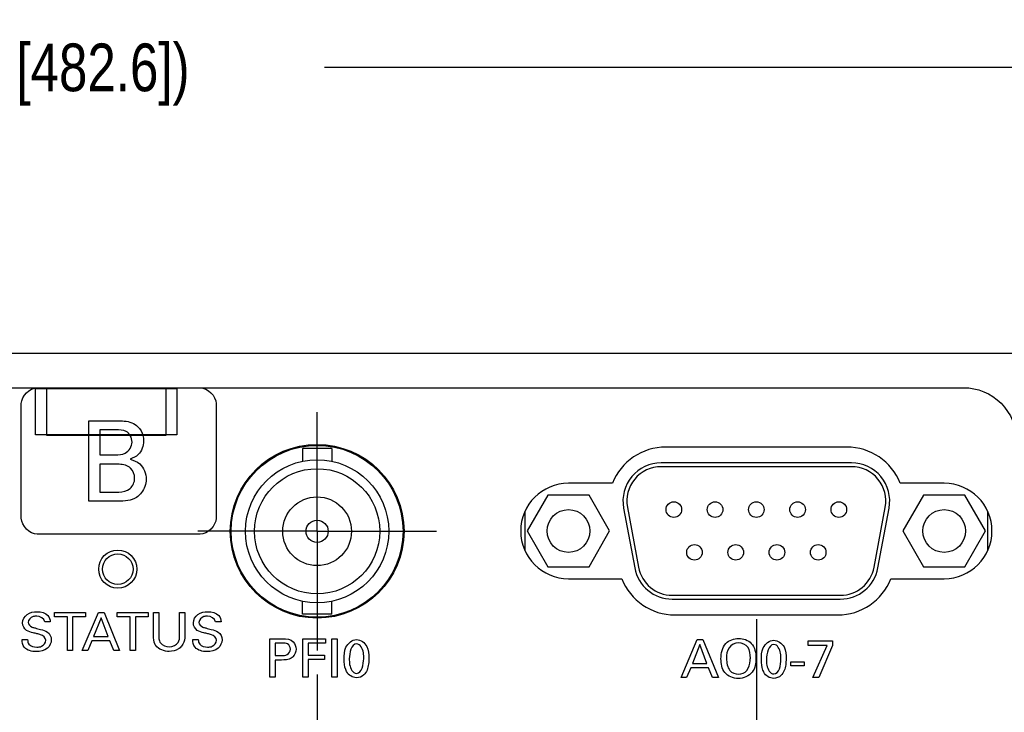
# Model space of a CAD drawing. Header units: inches. Extents: x 0 to 34, y 0 to 22.
# Tile 29 of 78: x 12.3 to 14.9, y 8.1 to 10. Entities that reach past the tile are written whole.
import ezdxf

# ---------------------------------------------------------------- set-up
doc = ezdxf.new("R2010")
doc.units = ezdxf.units.IN
doc.header["$LTSCALE"] = 1.87
doc.header["$MEASUREMENT"] = 0
doc.linetypes.add('CENTER', pattern=[0.6, 0.375, -0.075, 0.075, -0.075])
doc.layers.get('0').update_dxf_attribs({"linetype": 'CONTINUOUS'})
for name, color, linetype in [('02___PRT_ALL_AXES', 7, 'CONTINUOUS'), ('DEFAULT_1', 7, 'CENTER'), ('DIMENSIONS', 7, 'CONTINUOUS')]:
    doc.layers.add(name, color=color, linetype=linetype)
doc.styles.get("Standard").update_dxf_attribs({"font": 'txt', "width": 0.8})
doc.dimstyles.new('DIMSTYLE_1', dxfattribs={"dimtxt": 0.125, "dimasz": 0.18, "dimexe": 0.125, "dimexo": 0.0625, "dimgap": 0.0625, "dimtad": 0, "dimtih": 1, "dimtoh": 1, "dimzin": 4, "dimdsep": 46, "dimtxsty": 'STANDARD', "dimblk": '_FILLED', "dimblk1": '_FILLED', "dimblk2": '_FILLED', "dimcen": 0.09, "dimadec": 0, "dimazin": 0, "dimtp": 0.001, "dimtm": 0.001, "dimtfac": 1, "dimtofl": 0, "dimtmove": 0, "dimatfit": 3, "dimldrblk": '_FILLED', "dimfxl": 1, "dimtolj": 1, "dimtzin": 4, "dimarcsym": 0})
doc.dimstyles.new('DIMSTYLE_2', dxfattribs={"dimtxt": 0.125, "dimasz": 0.18, "dimexe": 0.125, "dimexo": 0.0625, "dimgap": 0.09, "dimtad": 0, "dimtih": 1, "dimtoh": 1, "dimzin": 4, "dimdsep": 46, "dimtxsty": 'STANDARD', "dimblk": '_FILLED', "dimblk1": '_FILLED', "dimblk2": '_FILLED', "dimcen": 0.09, "dimadec": 0, "dimazin": 0, "dimtp": 0.001, "dimtm": 0.001, "dimtfac": 1, "dimtofl": 0, "dimtmove": 0, "dimatfit": 3, "dimldrblk": '_FILLED', "dimfxl": 1, "dimtolj": 1, "dimtzin": 4, "dimarcsym": 0})

# ---------------------------------------------------------------- blocks, each defined once
blk = doc.blocks.new('*D19')
at = {"layer": 'DIMENSIONS', "color": 2, "linetype": 'CONTINUOUS'}
blk.add_line((13.1285, 8.248), (13.1285, 6.6713), dxfattribs=at)
at = {"layer": 'DIMENSIONS', "color": 2, "linetype": 'CONTINUOUS', "insert": (13.066, 6.6088), "char_height": 0.125, "width": 1.325, "attachment_point": 3, "rotation": 90, "line_spacing_factor": 0.9}
blk.add_mtext('10.31{\\Ftxt.shx;\\W1.000000;\\H0.125000; }[261.8]', dxfattribs=at)
blk = doc.blocks.new('_FILLED')
at = {"color": 0, "linetype": 'BYBLOCK'}
blk.add_solid([(0, 0), (-1, 0.174), (-1, -0.174)], dxfattribs=at)
blk = doc.blocks.new('*D20')
at = {"layer": 'DIMENSIONS', "color": 2, "linetype": 'CONTINUOUS'}
blk.add_line((14.2785, 8.3928), (14.2785, 6.6713), dxfattribs=at)
at = {"layer": 'DIMENSIONS', "color": 2, "linetype": 'CONTINUOUS', "insert": (14.216, 6.6088), "char_height": 0.125, "width": 1.125, "attachment_point": 3, "rotation": 90, "line_spacing_factor": 0.9}
blk.add_mtext('11.46{\\Ftxt.shx;\\W1.000000;\\H0.125000; }[291]', dxfattribs=at)
blk = doc.blocks.new('*D26')
at = {"layer": 'DIMENSIONS', "color": 2, "linetype": 'CONTINUOUS'}
blk.add_line((15.4345, 8.4512), (15.4345, 6.6713), dxfattribs=at)
at = {"layer": 'DIMENSIONS', "color": 2, "linetype": 'CONTINUOUS', "insert": (15.372, 6.6088), "char_height": 0.125, "width": 1.625, "attachment_point": 3, "rotation": 90, "line_spacing_factor": 0.9}
blk.add_mtext('2X 12.61{\\Ftxt.shx;\\W1.000000;\\H0.125000; }[320.3]', dxfattribs=at)
blk = doc.blocks.new('*D27')
at = {"layer": 'DIMENSIONS', "color": 2, "linetype": 'CONTINUOUS'}
blk.add_line((16.0745, 8.4512), (16.0745, 6.6713), dxfattribs=at)
at = {"layer": 'DIMENSIONS', "color": 2, "linetype": 'CONTINUOUS', "insert": (16.012, 6.6088), "char_height": 0.125, "width": 1.625, "attachment_point": 3, "rotation": 90, "line_spacing_factor": 0.9}
blk.add_mtext('2X 13.25{\\Ftxt.shx;\\W1.000000;\\H0.125000; }[336.6]', dxfattribs=at)
blk = doc.blocks.new('*D28')
at = {"layer": 'DIMENSIONS', "color": 2, "linetype": 'CONTINUOUS'}
blk.add_line((16.7145, 8.4512), (16.7145, 6.6713), dxfattribs=at)
at = {"layer": 'DIMENSIONS', "color": 2, "linetype": 'CONTINUOUS', "insert": (16.652, 6.6088), "char_height": 0.125, "width": 1.625, "attachment_point": 3, "rotation": 90, "line_spacing_factor": 0.9}
blk.add_mtext('2X 13.89{\\Ftxt.shx;\\W1.000000;\\H0.125000; }[352.9]', dxfattribs=at)
blk = doc.blocks.new('*D29')
at = {"layer": 'DIMENSIONS', "color": 2, "linetype": 'CONTINUOUS'}
blk.add_line((17.3545, 8.4512), (17.3545, 6.6713), dxfattribs=at)
at = {"layer": 'DIMENSIONS', "color": 2, "linetype": 'CONTINUOUS', "insert": (17.292, 6.6088), "char_height": 0.125, "width": 1.625, "attachment_point": 3, "rotation": 90, "line_spacing_factor": 0.9}
blk.add_mtext('2X 14.53{\\Ftxt.shx;\\W1.000000;\\H0.125000; }[369.1]', dxfattribs=at)
blk = doc.blocks.new('*D31')
at = {"layer": 'DIMENSIONS', "color": 2, "linetype": 'CONTINUOUS'}
blk.add_line((19.6345, 8.3928), (19.6345, 6.6713), dxfattribs=at)
at = {"layer": 'DIMENSIONS', "color": 2, "linetype": 'CONTINUOUS', "insert": (19.572, 6.6088), "char_height": 0.125, "width": 1.125, "attachment_point": 3, "rotation": 90, "line_spacing_factor": 0.9}
blk.add_mtext('16.81{\\Ftxt.shx;\\W1.000000;\\H0.125000; }[427]', dxfattribs=at)
blk = doc.blocks.new('*D32')
at = {"layer": 'DIMENSIONS', "color": 2, "linetype": 'CONTINUOUS'}
blk.add_line((18.4845, 8.248), (18.4845, 6.6713), dxfattribs=at)
at = {"layer": 'DIMENSIONS', "color": 2, "linetype": 'CONTINUOUS', "insert": (18.422, 6.6088), "char_height": 0.125, "width": 1.325, "attachment_point": 3, "rotation": 90, "line_spacing_factor": 0.9}
blk.add_mtext('15.66{\\Ftxt.shx;\\W1.000000;\\H0.125000; }[397.8]', dxfattribs=at)
blk = doc.blocks.new('*D48')
at = {"layer": 'DIMENSIONS', "color": 2, "linetype": 'CONTINUOUS'}
for p, q in [((2.8225, 8.9638), (2.8225, 9.9638)), ((21.8225, 8.9638), (21.8225, 9.9638)), ((2.8225, 9.8388), (11.4975, 9.8388)), ((21.8225, 9.8388), (13.1475, 9.8388))]:
    blk.add_line(p, q, dxfattribs=at)
at = {"layer": 'DIMENSIONS', "color": 2, "linetype": 'CONTINUOUS', "xscale": 0.18, "yscale": 0.18, "zscale": 0.18, "rotation": 180}
blk.add_blockref('_FILLED', (2.8225, 9.8388), dxfattribs=at)
at = {"layer": 'DIMENSIONS', "color": 2, "linetype": 'CONTINUOUS', "xscale": 0.18, "yscale": 0.18, "zscale": 0.18}
blk.add_blockref('_FILLED', (21.8225, 9.8388), dxfattribs=at)
at = {"layer": 'DIMENSIONS', "color": 2, "linetype": 'CONTINUOUS', "insert": (12.3225, 9.9013), "char_height": 0.125, "width": 1.525, "attachment_point": 2, "line_spacing_factor": 0.9}
blk.add_mtext('(19.00{\\Ftxt.shx;\\W1.000000;\\H0.125000; }[482.6])', dxfattribs=at)

msp = doc.modelspace()

# ---------------------------------------------------------------- linework, layer by layer
at = {"color": 7, "linetype": 'CONTINUOUS'}
for p, q in [((21.635, 9.0888), (3.01, 9.0888)), ((12.4205, 8.8738), (12.4205, 8.9988)), ((12.4205, 8.9988), (12.7325, 8.9988)), ((12.7325, 8.9988), (12.7325, 8.8738)), ((12.3915, 8.8758), (12.3915, 8.9968)), ((12.3915, 8.9968), (12.7615, 8.9968)), ((12.7615, 8.9968), (12.7615, 8.8758)), ((12.7615, 8.8758), (12.3915, 8.8758)), ((12.7325, 8.8738), (12.4205, 8.8738)), ((12.5205, 8.8738), (12.5205, 8.8758)), ((12.6325, 8.8738), (12.6325, 8.8758)), ((13.167, 8.84), (13.09, 8.84)), ((13.09, 8.84), (13.09, 8.8065)), ((13.167, 8.84), (13.167, 8.8065)), ((14.5277, 8.7923), (14.0293, 8.7923)), ((13.672, 8.6738), (13.672, 8.5738)), ((13.9408, 8.6858), (13.97, 8.5288)), ((14.5869, 8.5288), (14.6161, 8.6858)), ((14.885, 8.5738), (14.885, 8.6738)), ((13.09, 8.406), (13.09, 8.4395)), ((13.167, 8.406), (13.167, 8.4395)), ((14.0585, 8.4553), (14.4984, 8.4553)), ((13.167, 8.406), (13.09, 8.406))]:
    msp.add_line(p, q, dxfattribs=at)
at = {"color": 40, "linetype": 'CONTINUOUS'}
for p, q in [((12.1602, 8.9994), (14.8212, 8.9994)), ((12.3539, 8.657), (12.3539, 8.9577)), ((12.8639, 8.9577), (12.8639, 8.657)), ((12.5311, 8.7021), (12.5311, 8.9126)), ((12.5311, 8.9126), (12.6063, 8.9126)), ((12.5594, 8.8887), (12.5594, 8.8237)), ((12.6014, 8.8887), (12.5594, 8.8887)), ((12.5594, 8.8237), (12.6002, 8.8237)), ((12.5594, 8.7986), (12.5594, 8.7257)), ((12.6104, 8.7986), (12.5594, 8.7986)), ((12.5594, 8.7257), (12.6092, 8.7257)), ((12.6078, 8.7021), (12.5311, 8.7021)), ((12.8222, 8.6153), (12.3955, 8.6153)), ((12.4409, 8.3986), (12.4409, 8.4104)), ((12.4409, 8.4104), (12.5218, 8.4104)), ((12.5137, 8.3102), (12.5559, 8.4104)), ((12.5218, 8.4104), (12.5218, 8.3986)), ((12.5559, 8.4104), (12.5707, 8.4104)), ((12.5707, 8.4104), (12.6113, 8.3102)), ((12.6052, 8.3986), (12.6052, 8.4104)), ((12.6052, 8.4104), (12.6862, 8.4104)), ((12.6862, 8.4104), (12.6862, 8.3986)), ((12.7001, 8.3493), (12.7001, 8.4104)), ((12.7001, 8.4104), (12.714, 8.4104)), ((12.714, 8.4104), (12.714, 8.3483)), ((12.7684, 8.3489), (12.7684, 8.4104)), ((12.7684, 8.4104), (12.7818, 8.4104)), ((12.7818, 8.4104), (12.7818, 8.3486)), ((12.4298, 8.3854), (12.4153, 8.3854)), ((12.4745, 8.3986), (12.4409, 8.3986)), ((12.4745, 8.3102), (12.4745, 8.3986)), ((12.4882, 8.3986), (12.4882, 8.3102)), ((12.5218, 8.3986), (12.4882, 8.3986)), ((12.5627, 8.3966), (12.5433, 8.3475)), ((12.5811, 8.3475), (12.5627, 8.3966)), ((12.6388, 8.3986), (12.6052, 8.3986)), ((12.6388, 8.3102), (12.6388, 8.3986)), ((12.6525, 8.3986), (12.6525, 8.3102)), ((12.6862, 8.3986), (12.6525, 8.3986)), ((12.8768, 8.3854), (12.8624, 8.3854)), ((12.3559, 8.3394), (12.3703, 8.3394)), ((12.5388, 8.3363), (12.528, 8.3102)), ((12.5853, 8.3363), (12.5388, 8.3363)), ((12.5433, 8.3475), (12.5811, 8.3475)), ((12.5961, 8.3102), (12.5853, 8.3363)), ((12.803, 8.3394), (12.8174, 8.3394)), ((13.0049, 8.2411), (13.0049, 8.3414)), ((13.0049, 8.3414), (13.0385, 8.3414)), ((13.0188, 8.3301), (13.0188, 8.2974)), ((13.0382, 8.3301), (13.0188, 8.3301)), ((13.0907, 8.3414), (13.1504, 8.3414)), ((13.0907, 8.2411), (13.0907, 8.3414)), ((13.1504, 8.3296), (13.1049, 8.3296)), ((13.1049, 8.3296), (13.1049, 8.2983)), ((13.1504, 8.3414), (13.1504, 8.3296)), ((13.1669, 8.3414), (13.1808, 8.3414)), ((13.1669, 8.2411), (13.1669, 8.3414)), ((13.1808, 8.3414), (13.1808, 8.2411)), ((14.0815, 8.2395), (14.1237, 8.3398)), ((14.1237, 8.3398), (14.1385, 8.3398)), ((14.1385, 8.3398), (14.1791, 8.2395)), ((14.4141, 8.3356), (14.4776, 8.3356)), ((14.4141, 8.3241), (14.4141, 8.3356)), ((14.4776, 8.3356), (14.4776, 8.3239)), ((12.4882, 8.3102), (12.4745, 8.3102)), ((12.528, 8.3102), (12.5137, 8.3102)), ((12.6113, 8.3102), (12.5961, 8.3102)), ((12.6525, 8.3102), (12.6388, 8.3102)), ((14.1305, 8.326), (14.1111, 8.2769)), ((14.149, 8.2769), (14.1305, 8.326)), ((14.4636, 8.3241), (14.4141, 8.3241)), ((14.4266, 8.2395), (14.4636, 8.3241)), ((14.4776, 8.3239), (14.4423, 8.2395)), ((13.0188, 8.2974), (13.0353, 8.2974)), ((13.035, 8.2857), (13.0188, 8.2857)), ((13.0188, 8.2857), (13.0188, 8.2411)), ((13.1049, 8.2983), (13.1477, 8.2983)), ((13.1477, 8.2867), (13.1049, 8.2867)), ((13.1049, 8.2867), (13.1049, 8.2411)), ((13.1477, 8.2983), (13.1477, 8.2867)), ((14.1111, 8.2769), (14.149, 8.2769)), ((14.3689, 8.2813), (14.4037, 8.2813)), ((14.3689, 8.2708), (14.3689, 8.2813)), ((14.4037, 8.2813), (14.4037, 8.2708)), ((14.1066, 8.2656), (14.0958, 8.2395)), ((14.1531, 8.2656), (14.1066, 8.2656)), ((14.164, 8.2395), (14.1531, 8.2656)), ((14.4037, 8.2708), (14.3689, 8.2708)), ((13.0188, 8.2411), (13.0049, 8.2411)), ((13.1049, 8.2411), (13.0907, 8.2411)), ((13.1808, 8.2411), (13.1669, 8.2411)), ((14.0958, 8.2395), (14.0815, 8.2395)), ((14.1791, 8.2395), (14.164, 8.2395)), ((14.4423, 8.2395), (14.4266, 8.2395))]:
    msp.add_line(p, q, dxfattribs=at)
at = {"color": 7, "linetype": 'CONTINUOUS'}
for radius in [0.225, 0.1875, 0.164, 0.09, 0.029]:
    msp.add_circle((13.1285, 8.623), radius, dxfattribs=at)
for centre, start, end in [((14.0293, 8.7023), 90, 190.5475), ((14.5277, 8.7023), 349.4525, 90), ((14.0585, 8.5453), 190.5475, 270), ((14.4984, 8.5453), 270, 349.4525)]:
    msp.add_arc(centre, 0.09, start, end, dxfattribs=at)
at = {"color": 40, "linetype": 'CONTINUOUS'}
for points in [[(12.3539, 8.9577), (12.3539, 8.9774), (12.3759, 8.9994), (12.3955, 8.9994)], [(12.8222, 8.9994), (12.8419, 8.9994), (12.8639, 8.9774), (12.8639, 8.9577)], [(14.8212, 8.9994), (14.8566, 8.9994), (14.9302, 8.9695), (14.9601, 8.8959), (14.9601, 8.8605)], [(12.6594, 8.8972), (12.6657, 8.8911), (12.6701, 8.8826), (12.6724, 8.8738)], [(12.6439, 8.8569), (12.6439, 8.8626), (12.6422, 8.8686), (12.6392, 8.8738)], [(12.6724, 8.8738), (12.6736, 8.8691), (12.6743, 8.8642), (12.6743, 8.8596)], [(12.6553, 8.7117), (12.6418, 8.7028), (12.624, 8.7021), (12.6078, 8.7021)], [(12.3955, 8.6153), (12.3759, 8.6153), (12.3539, 8.6374), (12.3539, 8.657)], [(12.8639, 8.657), (12.8639, 8.6374), (12.8419, 8.6153), (12.8222, 8.6153)], [(12.3955, 8.4123), (12.4054, 8.4123), (12.4169, 8.4098), (12.4236, 8.4025)], [(12.8425, 8.4123), (12.8525, 8.4123), (12.864, 8.4098), (12.8707, 8.4025)], [(12.3677, 8.3633), (12.3616, 8.3675), (12.3573, 8.3756), (12.3573, 8.383)], [(12.4153, 8.3854), (12.4148, 8.3941), (12.4029, 8.4007), (12.3942, 8.4007)], [(12.4236, 8.4025), (12.4277, 8.398), (12.4294, 8.3914), (12.4298, 8.3854)], [(12.8148, 8.3633), (12.8086, 8.3675), (12.8044, 8.3756), (12.8044, 8.383)], [(12.8624, 8.3854), (12.8619, 8.3941), (12.85, 8.4007), (12.8413, 8.4007)], [(12.8707, 8.4025), (12.8748, 8.398), (12.8764, 8.3914), (12.8768, 8.3854)], [(12.4224, 8.359), (12.4286, 8.3549), (12.4324, 8.3465), (12.4324, 8.339)], [(12.8695, 8.359), (12.8757, 8.3549), (12.8795, 8.3465), (12.8795, 8.339)], [(12.3617, 8.3192), (12.3574, 8.3247), (12.3559, 8.3324), (12.3559, 8.3394)], [(12.7184, 8.3303), (12.7234, 8.3236), (12.733, 8.3204), (12.7413, 8.3204)], [(12.8088, 8.3192), (12.8045, 8.3247), (12.803, 8.3324), (12.803, 8.3394)], [(13.0385, 8.3414), (13.048, 8.3414), (13.0594, 8.3403), (13.0658, 8.3333)], [(13.0658, 8.3333), (13.0706, 8.3284), (13.0732, 8.3208), (13.0732, 8.3139)], [(13.2318, 8.328), (13.2172, 8.328), (13.2128, 8.3033), (13.2128, 8.2888)], [(14.1859, 8.289), (14.1859, 8.303), (14.1893, 8.3187), (14.1988, 8.3289)], [(14.1988, 8.3289), (14.207, 8.3378), (14.2203, 8.3424), (14.2323, 8.3424)], [(12.3928, 8.3078), (12.3818, 8.3078), (12.3685, 8.3105), (12.3617, 8.3192)], [(12.7413, 8.3081), (12.7284, 8.3081), (12.7133, 8.3134), (12.7059, 8.324)], [(12.8399, 8.3078), (12.8289, 8.3078), (12.8156, 8.3105), (12.8088, 8.3192)], [(13.0732, 8.3139), (13.0732, 8.3068), (13.0702, 8.2993), (13.0653, 8.2943)], [(14.3243, 8.3264), (14.3097, 8.3264), (14.3052, 8.3017), (14.3052, 8.2872)], [(13.2315, 8.2507), (13.2457, 8.2507), (13.2504, 8.2748), (13.2504, 8.289)], [(14.2005, 8.2898), (14.2005, 8.2788), (14.2025, 8.2667), (14.2094, 8.2582)], [(14.324, 8.2491), (14.3382, 8.2491), (14.3429, 8.2732), (14.3429, 8.2874)], [(13.2314, 8.2392), (13.2213, 8.2392), (13.2101, 8.2461), (13.2057, 8.2552)], [(14.2094, 8.2582), (14.2144, 8.2519), (14.2236, 8.249), (14.2316, 8.249)], [(14.2316, 8.249), (14.2396, 8.249), (14.2487, 8.252), (14.2538, 8.2582)], [(14.3238, 8.2376), (14.3138, 8.2376), (14.3026, 8.2445), (14.2982, 8.2536)], [(13.2505, 8.2466), (13.2455, 8.2419), (13.2382, 8.2392), (13.2314, 8.2392)], [(14.343, 8.245), (14.338, 8.2403), (14.3307, 8.2376), (14.3238, 8.2376)]]:
    msp.add_open_spline(points, degree=3, dxfattribs=at)
for points, knots in [([(12.6063, 8.9126), (12.6121, 8.9126), (12.6306, 8.9126), (12.6502, 8.9062), (12.6594, 8.8972)], [0, 0, 0, 0, 0.308438, 1, 1, 1, 1]), ([(12.6392, 8.8738), (12.6366, 8.8784), (12.6262, 8.8896), (12.6106, 8.8887), (12.6014, 8.8887)], [0, 0, 0, 0, 0.350046, 1, 1, 1, 1]), ([(12.6002, 8.8237), (12.6089, 8.8237), (12.6301, 8.8239), (12.6439, 8.8455), (12.6439, 8.8569)], [0, 0, 0, 0, 0.430433, 1, 1, 1, 1]), ([(12.6743, 8.8596), (12.6743, 8.8469), (12.6664, 8.8239), (12.6465, 8.8149), (12.6387, 8.812)], [0, 0, 0, 0, 0.605169, 1, 1, 1, 1]), ([(12.6507, 8.7622), (12.6507, 8.7715), (12.6429, 8.793), (12.6209, 8.7986), (12.6104, 8.7986)], [0, 0, 0, 0, 0.471766, 1, 1, 1, 1]), ([(12.6387, 8.812), (12.6478, 8.8094), (12.6714, 8.8005), (12.6807, 8.774), (12.6807, 8.7595)], [0, 0, 0, 0, 0.396841, 1, 1, 1, 1]), ([(12.6092, 8.7257), (12.6195, 8.7257), (12.6417, 8.7304), (12.6507, 8.7522), (12.6507, 8.7622)], [0, 0, 0, 0, 0.507347, 1, 1, 1, 1]), ([(12.6807, 8.7595), (12.6807, 8.7532), (12.6781, 8.7345), (12.6655, 8.7185), (12.6553, 8.7117)], [0, 0, 0, 0, 0.343067, 1, 1, 1, 1]), ([(12.3573, 8.383), (12.3573, 8.3915), (12.3677, 8.4095), (12.3864, 8.4123), (12.3955, 8.4123)], [0, 0, 0, 0, 0.483212, 1, 1, 1, 1]), ([(12.8044, 8.383), (12.8044, 8.3915), (12.8148, 8.4095), (12.8335, 8.4123), (12.8425, 8.4123)], [0, 0, 0, 0, 0.483215, 1, 1, 1, 1]), ([(12.3942, 8.4007), (12.3911, 8.4007), (12.3814, 8.4003), (12.372, 8.391), (12.372, 8.3844)], [0, 0, 0, 0, 0.321258, 1, 1, 1, 1]), ([(12.372, 8.3844), (12.372, 8.3791), (12.3796, 8.3716), (12.3874, 8.3702), (12.3901, 8.3696)], [0, 0, 0, 0, 0.659612, 1, 1, 1, 1]), ([(12.8413, 8.4007), (12.8382, 8.4007), (12.8285, 8.4003), (12.8191, 8.391), (12.8191, 8.3844)], [0, 0, 0, 0, 0.321258, 1, 1, 1, 1]), ([(12.8191, 8.3844), (12.8191, 8.3791), (12.8266, 8.3716), (12.8344, 8.3702), (12.8371, 8.3696)], [0, 0, 0, 0, 0.659612, 1, 1, 1, 1]), ([(12.3949, 8.3544), (12.3916, 8.3553), (12.3824, 8.3576), (12.3728, 8.3599), (12.3677, 8.3633)], [0, 0, 0, 0, 0.358526, 1, 1, 1, 1]), ([(12.3901, 8.3696), (12.3948, 8.3684), (12.4057, 8.3656), (12.417, 8.3626), (12.4224, 8.359)], [0, 0, 0, 0, 0.433532, 1, 1, 1, 1]), ([(12.418, 8.3375), (12.418, 8.3441), (12.4074, 8.3521), (12.3981, 8.3537), (12.3949, 8.3544)], [0, 0, 0, 0, 0.667387, 1, 1, 1, 1]), ([(12.842, 8.3544), (12.8387, 8.3553), (12.8295, 8.3576), (12.8199, 8.3599), (12.8148, 8.3633)], [0, 0, 0, 0, 0.358532, 1, 1, 1, 1]), ([(12.8371, 8.3696), (12.8419, 8.3684), (12.8528, 8.3656), (12.8641, 8.3626), (12.8695, 8.359)], [0, 0, 0, 0, 0.433532, 1, 1, 1, 1]), ([(12.865, 8.3375), (12.865, 8.3441), (12.8545, 8.3521), (12.8452, 8.3537), (12.842, 8.3544)], [0, 0, 0, 0, 0.667404, 1, 1, 1, 1]), ([(12.3703, 8.3394), (12.3705, 8.3351), (12.3728, 8.3222), (12.3872, 8.3196), (12.3945, 8.3196)], [0, 0, 0, 0, 0.373013, 1, 1, 1, 1]), ([(12.4324, 8.339), (12.4324, 8.3309), (12.4235, 8.3115), (12.4031, 8.3078), (12.3928, 8.3078)], [0, 0, 0, 0, 0.443309, 1, 1, 1, 1]), ([(12.3945, 8.3196), (12.3987, 8.3196), (12.4096, 8.3202), (12.418, 8.3311), (12.418, 8.3375)], [0, 0, 0, 0, 0.396006, 1, 1, 1, 1]), ([(12.7059, 8.324), (12.7051, 8.3252), (12.7006, 8.3327), (12.7001, 8.342), (12.7001, 8.3493)], [0, 0, 0, 0, 0.165105, 1, 1, 1, 1]), ([(12.714, 8.3483), (12.714, 8.346), (12.7142, 8.3398), (12.7161, 8.3335), (12.7184, 8.3303)], [0, 0, 0, 0, 0.369352, 1, 1, 1, 1]), ([(12.7413, 8.3204), (12.7501, 8.3204), (12.7673, 8.3272), (12.7684, 8.3431), (12.7684, 8.3489)], [0, 0, 0, 0, 0.60395, 1, 1, 1, 1]), ([(12.7818, 8.3486), (12.7818, 8.3469), (12.7817, 8.3376), (12.7785, 8.3279), (12.7736, 8.322)], [0, 0, 0, 0, 0.179484, 1, 1, 1, 1]), ([(12.8174, 8.3394), (12.8176, 8.3351), (12.8198, 8.3222), (12.8343, 8.3196), (12.8416, 8.3196)], [0, 0, 0, 0, 0.373021, 1, 1, 1, 1]), ([(12.8795, 8.339), (12.8795, 8.3309), (12.8706, 8.3115), (12.8502, 8.3078), (12.8399, 8.3078)], [0, 0, 0, 0, 0.443311, 1, 1, 1, 1]), ([(12.8416, 8.3196), (12.8458, 8.3196), (12.8567, 8.3202), (12.865, 8.3311), (12.865, 8.3375)], [0, 0, 0, 0, 0.396002, 1, 1, 1, 1]), ([(13.0584, 8.3144), (13.0584, 8.3196), (13.053, 8.3305), (13.0425, 8.3301), (13.0382, 8.3301)], [0, 0, 0, 0, 0.545791, 1, 1, 1, 1]), ([(13.1994, 8.2881), (13.1994, 8.2985), (13.1992, 8.3209), (13.2203, 8.3391), (13.2316, 8.3391)], [0, 0, 0, 0, 0.477876, 1, 1, 1, 1]), ([(13.2316, 8.3391), (13.2424, 8.3391), (13.2638, 8.3233), (13.2639, 8.3008), (13.2639, 8.2903)], [0, 0, 0, 0, 0.504064, 1, 1, 1, 1]), ([(13.2504, 8.289), (13.2504, 8.2943), (13.2509, 8.3083), (13.2415, 8.328), (13.2318, 8.328)], [0, 0, 0, 0, 0.351718, 1, 1, 1, 1]), ([(14.2324, 8.3307), (14.2229, 8.3307), (14.202, 8.3206), (14.2005, 8.2994), (14.2005, 8.2898)], [0, 0, 0, 0, 0.496585, 1, 1, 1, 1]), ([(14.2323, 8.3424), (14.2442, 8.3424), (14.2721, 8.3328), (14.2776, 8.3041), (14.2776, 8.2906)], [0, 0, 0, 0, 0.467375, 1, 1, 1, 1]), ([(14.2628, 8.2908), (14.2628, 8.3005), (14.2616, 8.3214), (14.2412, 8.3307), (14.2324, 8.3307)], [0, 0, 0, 0, 0.525871, 1, 1, 1, 1]), ([(14.2919, 8.2865), (14.2919, 8.2969), (14.2917, 8.3193), (14.3127, 8.3376), (14.3241, 8.3376)], [0, 0, 0, 0, 0.477832, 1, 1, 1, 1]), ([(14.3241, 8.3376), (14.3348, 8.3376), (14.3562, 8.3217), (14.3563, 8.2992), (14.3563, 8.2887)], [0, 0, 0, 0, 0.503971, 1, 1, 1, 1]), ([(12.7736, 8.322), (12.7713, 8.3191), (12.7622, 8.3109), (12.7496, 8.3081), (12.7413, 8.3081)], [0, 0, 0, 0, 0.306056, 1, 1, 1, 1]), ([(13.0353, 8.2974), (13.0403, 8.2974), (13.0521, 8.297), (13.0584, 8.3088), (13.0584, 8.3144)], [0, 0, 0, 0, 0.475274, 1, 1, 1, 1]), ([(14.3429, 8.2874), (14.3429, 8.2927), (14.3434, 8.3067), (14.334, 8.3264), (14.3243, 8.3264)], [0, 0, 0, 0, 0.351675, 1, 1, 1, 1]), ([(13.0653, 8.2943), (13.0639, 8.293), (13.0555, 8.2861), (13.0438, 8.2857), (13.035, 8.2857)], [0, 0, 0, 0, 0.177415, 1, 1, 1, 1]), ([(13.2057, 8.2552), (13.2048, 8.2569), (13.2004, 8.2673), (13.1994, 8.2788), (13.1994, 8.2881)], [0, 0, 0, 0, 0.175059, 1, 1, 1, 1]), ([(13.2128, 8.2888), (13.2128, 8.2838), (13.2124, 8.27), (13.2218, 8.2507), (13.2315, 8.2507)], [0, 0, 0, 0, 0.339353, 1, 1, 1, 1]), ([(13.2639, 8.2903), (13.2639, 8.2852), (13.2634, 8.2699), (13.2581, 8.2536), (13.2505, 8.2466)], [0, 0, 0, 0, 0.330138, 1, 1, 1, 1]), ([(14.2312, 8.2372), (14.2183, 8.2372), (14.1899, 8.2481), (14.1859, 8.2765), (14.1859, 8.289)], [0, 0, 0, 0, 0.507844, 1, 1, 1, 1]), ([(14.2776, 8.2906), (14.2776, 8.278), (14.2735, 8.2491), (14.2446, 8.2372), (14.2312, 8.2372)], [0, 0, 0, 0, 0.485866, 1, 1, 1, 1]), ([(14.2538, 8.2582), (14.2596, 8.2652), (14.2624, 8.2773), (14.2628, 8.2886), (14.2628, 8.2908)], [0, 0, 0, 0, 0.807227, 1, 1, 1, 1]), ([(14.2982, 8.2536), (14.2973, 8.2553), (14.2928, 8.2657), (14.2919, 8.2772), (14.2919, 8.2865)], [0, 0, 0, 0, 0.175117, 1, 1, 1, 1]), ([(14.3052, 8.2872), (14.3052, 8.2822), (14.3049, 8.2684), (14.3143, 8.2491), (14.324, 8.2491)], [0, 0, 0, 0, 0.339297, 1, 1, 1, 1]), ([(14.3563, 8.2887), (14.3563, 8.2836), (14.3558, 8.2683), (14.3506, 8.252), (14.343, 8.245)], [0, 0, 0, 0, 0.330181, 1, 1, 1, 1])]:
    msp.add_open_spline(points, degree=3, knots=knots, dxfattribs=at)
at = {"layer": '02___PRT_ALL_AXES', "color": 7, "linetype": 'CONTINUOUS'}
for p, q in [((14.5155, 8.8438), (14.0415, 8.8438)), ((14.5277, 8.8023), (14.0293, 8.8023)), ((13.9019, 8.7488), (13.7865, 8.7488)), ((14.7705, 8.7488), (14.655, 8.7488)), ((13.7325, 8.7173), (13.6785, 8.6238)), ((13.8405, 8.7173), (13.7325, 8.7173)), ((13.8944, 8.6238), (13.8405, 8.7173)), ((14.7165, 8.7173), (14.6625, 8.6238)), ((14.8245, 8.7173), (14.7165, 8.7173)), ((14.8784, 8.6238), (14.8245, 8.7173)), ((13.931, 8.684), (13.9602, 8.527)), ((14.5967, 8.527), (14.626, 8.684)), ((13.6785, 8.6238), (13.7325, 8.5303)), ((13.8405, 8.5303), (13.8944, 8.6238)), ((14.6625, 8.6238), (14.7165, 8.5303)), ((14.8245, 8.5303), (14.8784, 8.6238)), ((13.7325, 8.5303), (13.8405, 8.5303)), ((14.7165, 8.5303), (14.8245, 8.5303)), ((13.7865, 8.4988), (13.9259, 8.4988)), ((14.631, 8.4988), (14.7705, 8.4988)), ((14.0585, 8.4453), (14.4984, 8.4453)), ((14.0655, 8.4038), (14.4915, 8.4038))]:
    msp.add_line(p, q, dxfattribs=at)
for centre, radius in [((13.1285, 8.623), 0.2275), ((14.0625, 8.6798), 0.0204), ((14.1705, 8.6798), 0.0204), ((14.2785, 8.6798), 0.0204), ((14.3865, 8.6798), 0.0204), ((14.4945, 8.6798), 0.0204), ((13.7865, 8.6238), 0.056), ((14.7705, 8.6238), 0.056), ((14.1165, 8.5678), 0.0204), ((14.2245, 8.5678), 0.0204), ((14.3325, 8.5678), 0.0204), ((14.4405, 8.5678), 0.0204), ((12.6065, 8.5238), 0.05), ((12.6065, 8.5238), 0.04)]:
    msp.add_circle(centre, radius, dxfattribs=at)
for centre, radius, start, end in [((14.0415, 8.6938), 0.15, 90, 158.4898), ((14.5155, 8.6938), 0.15, 21.5102, 90), ((14.0293, 8.7023), 0.1, 90, 190.5475), ((14.5277, 8.7023), 0.1, 349.4525, 90), ((13.7865, 8.6238), 0.125, 90, 270), ((14.7705, 8.6238), 0.125, 270, 90), ((14.0585, 8.5453), 0.1, 190.5475, 270), ((14.4984, 8.5453), 0.1, 270, 349.4525), ((14.0655, 8.5538), 0.15, 201.5102, 270), ((14.4915, 8.5538), 0.15, 270, 338.4898)]:
    msp.add_arc(centre, radius, start, end, dxfattribs=at)
at = {"layer": 'DEFAULT_1', "color": 7, "linetype": 'CENTER'}
for q in [(13.1285, 8.9355), (12.816, 8.623), (13.441, 8.623), (13.1285, 8.3105)]:
    msp.add_line((13.1285, 8.623), q, dxfattribs=at)

# ---------------------------------------------------------------- dimensions: what is measured, and where the dimension line sits
at = {"layer": 'DIMENSIONS', "color": 2, "linetype": 'CONTINUOUS'}
dim = msp.add_linear_dim(base=(21.8225, 9.8388), p1=(2.8225, 8.9013), p2=(21.8225, 8.9013), text='(<>)', dimstyle='DIMSTYLE_1', dxfattribs=at)
dim.commit()
dim.dimension.update_dxf_attribs({"geometry": '*D48', "text_midpoint": (12.3225, 9.8388), "dimtype": 160})
for feature_location, picture, middle in [((15.4345, 8.4512), '*D26', (15.4345, 5.7963)), ((16.0745, 8.4512), '*D27', (16.0745, 5.7963)), ((16.7145, 8.4512), '*D28', (16.7145, 5.7963)), ((17.3545, 8.4512), '*D29', (17.3545, 5.7963))]:
    dim = msp.add_ordinate_dim(feature_location=feature_location, offset=(0, -1.7799), dtype=1, origin=(2.8225, 8.5137), text='2X <>', dimstyle='DIMSTYLE_2', override={"dimtad": 1, "dimtih": 0, "dimtoh": 0}, dxfattribs=at)
    dim.commit()
    dim.dimension.update_dxf_attribs({"geometry": picture, "text_midpoint": middle})
for feature_location, offset, origin, picture, middle in [((14.2785, 8.3928), (0, -1.7215), (2.8225, 8.4553), '*D20', (14.2785, 6.0463)), ((19.6345, 8.3928), (0, -1.7215), (2.8225, 8.4553), '*D31', (19.6345, 6.0463)), ((13.1285, 8.248), (0, -1.5767), (2.8225, 8.3105), '*D19', (13.1285, 5.9463)), ((18.4845, 8.248), (0, -1.5767), (2.8225, 8.3105), '*D32', (18.4845, 5.9463))]:
    dim = msp.add_ordinate_dim(feature_location=feature_location, offset=offset, dtype=1, origin=origin, dimstyle='DIMSTYLE_2', override={"dimtad": 1, "dimtih": 0, "dimtoh": 0}, dxfattribs=at)
    dim.commit()
    dim.dimension.update_dxf_attribs({"geometry": picture, "text_midpoint": middle})

doc.saveas('drawing.dxf')
